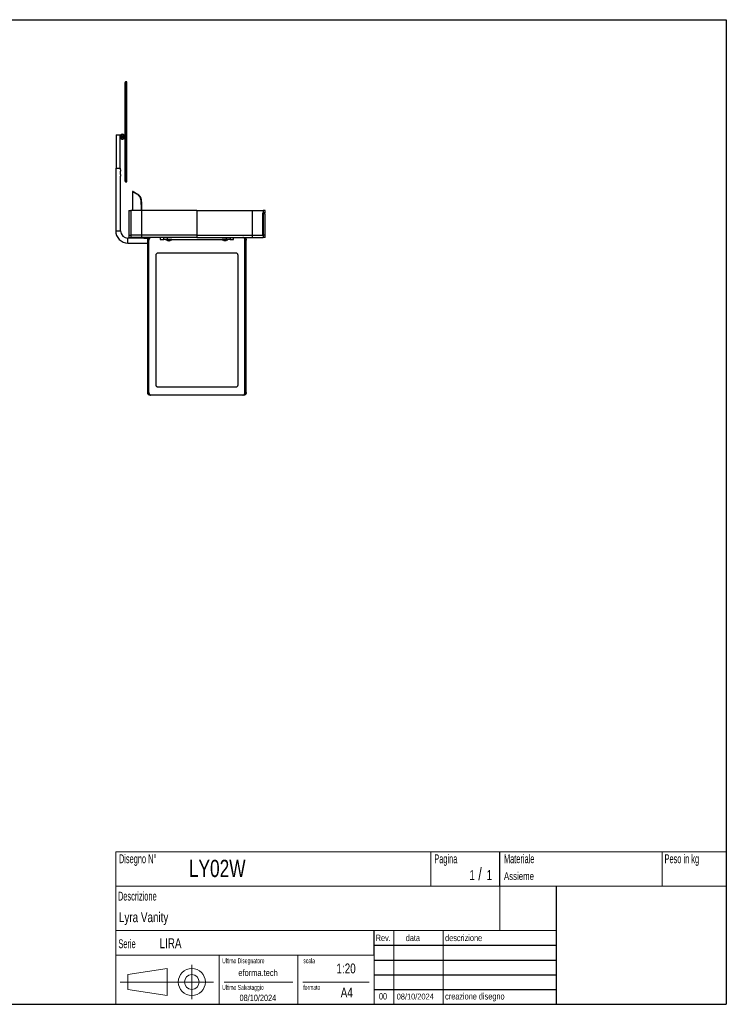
# Model space of a CAD drawing. Header units: millimetres. Extents: x 5 to 292, y 5 to 205.
# Tile 3 of 3: x 148 to 292, y 5 to 205. Entities that reach past the tile are written whole.
import ezdxf

# ---------------------------------------------------------------- set-up
doc = ezdxf.new("R2010")
doc.units = ezdxf.units.MM
doc.layers.add('FORMAT', color=7, linetype='Continuous')
doc.styles.add('SLDTEXTSTYLE0', font='TXT', dxfattribs={"width": 0.605})
doc.styles.add('SLDTEXTSTYLE1', font='TXT', dxfattribs={"width": 0.75})

msp = doc.modelspace()

# ---------------------------------------------------------------- linework, layer by layer
at = {"color": 7, "linetype": 'Continuous', "lineweight": 25}
for p, q in [((169.89086, 182.22199), (169.89086, 192.27199)), ((170.24086, 192.37199), (169.99086, 192.37199)), ((169.99086, 182.22199), (169.99086, 192.37199)), ((170.24086, 182.22199), (170.24086, 192.37199)), ((169.89086, 172.17199), (169.89086, 182.22199)), ((169.99086, 172.07199), (169.99086, 182.22199)), ((170.24086, 172.07199), (170.24086, 182.22199)), ((168.09086, 181.62199), (168.09086, 174.87199)), ((168.09086, 181.62199), (168.89086, 181.62199)), ((168.89086, 180.32576), (168.89086, 181.62199)), ((168.89086, 179.32576), (168.89086, 180.11763)), ((168.89086, 176.97576), (168.89086, 179.11763)), ((168.89086, 175.97576), (168.89086, 176.76763)), ((167.99086, 174.87199), (167.99086, 162.12199)), ((167.99086, 174.87199), (168.99086, 174.87199)), ((168.89086, 174.87199), (168.89086, 175.76763)), ((168.99086, 174.53269), (168.99086, 174.87199)), ((168.99086, 173.53269), (168.99086, 174.21096)), ((168.99086, 162.12199), (168.99086, 173.21096)), ((169.99086, 172.07199), (170.24086, 172.07199)), ((171.54165, 170.09781), (171.43989, 170.09781)), ((171.44077, 170.09759), (171.44077, 166.24781)), ((171.87016, 169.85775), (171.96997, 169.8577)), ((172.39907, 169.55671), (172.49864, 169.55678)), ((172.82787, 169.09042), (172.92726, 169.0906)), ((172.82878, 169.09055), (172.93219, 168.91021)), ((172.92817, 169.09051), (173.03153, 168.91025)), ((172.9307, 168.91021), (173.03004, 168.91025)), ((173.01246, 168.68161), (173.11177, 168.68167)), ((170.64086, 166.24781), (170.64086, 161.24781)), ((170.64086, 166.24781), (171.04812, 166.24781)), ((171.04812, 166.24781), (171.04812, 161.24781)), ((173.12632, 167.71132), (173.2256, 167.7114)), ((173.1654, 166.24781), (173.15332, 166.24781)), ((173.25248, 166.24781), (173.15332, 166.24781)), ((173.1651, 166.42315), (173.1654, 166.37377)), ((173.16523, 166.42314), (173.26449, 166.42316)), ((173.1654, 166.37377), (173.1654, 166.24781)), ((173.16554, 166.37378), (173.26478, 166.37378)), ((173.26464, 166.24781), (173.16554, 166.24781)), ((173.24901, 166.24781), (173.24901, 161.24781)), ((173.26464, 166.24781), (173.25256, 166.24781)), ((173.26434, 166.42315), (173.26464, 166.37377)), ((173.26464, 166.37377), (173.26464, 166.24781)), ((184.49086, 166.24781), (184.49086, 161.24781)), ((195.73271, 166.24781), (195.73271, 161.24781)), ((197.93359, 166.24781), (197.93359, 165.74781)), ((198.34086, 166.24781), (197.93359, 166.24781)), ((198.34086, 165.74781), (198.34086, 166.24781)), ((197.87158, 161.24781), (197.87158, 165.74781)), ((197.88008, 165.59781), (197.87158, 165.59781)), ((197.88008, 161.24781), (197.88008, 165.59781)), ((198.34086, 165.74781), (197.93359, 165.74781)), ((197.93359, 165.59781), (197.93359, 161.24781)), ((198.34086, 165.59781), (197.93359, 165.59781)), ((198.34086, 161.24781), (198.34086, 165.59781)), ((167.99086, 162.12199), (168.99086, 162.12199)), ((173.49086, 160.62199), (170.49086, 160.62199)), ((170.49086, 159.62199), (170.49086, 160.62199)), ((170.64086, 161.24781), (170.64086, 160.74781)), ((170.64086, 161.24781), (171.04812, 161.24781)), ((170.64086, 160.74781), (171.04812, 160.74781)), ((171.04812, 161.24781), (171.04812, 160.74781)), ((173.24901, 161.24781), (173.24901, 160.74781)), ((173.49086, 160.62199), (173.49086, 160.72199)), ((173.49086, 160.72199), (173.69086, 160.72199)), ((173.69086, 160.62199), (173.49086, 160.62199)), ((173.69086, 160.72199), (173.69086, 160.62199)), ((173.69086, 160.72199), (174.76899, 160.72199)), ((173.69086, 160.62199), (174.6297, 160.62199)), ((174.74534, 160.24781), (174.49086, 160.24781)), ((174.49086, 129.24781), (174.49086, 160.24781)), ((174.74534, 129.24781), (174.74534, 160.24781)), ((177.03905, 160.74781), (177.03905, 160.34781)), ((177.05181, 160.34781), (177.03905, 160.34781)), ((177.05181, 160.74781), (177.05181, 160.34781)), ((177.05181, 160.34781), (177.75336, 160.34781)), ((177.75336, 160.34781), (177.75336, 160.74781)), ((178.47687, 160.34781), (177.75336, 160.34781)), ((178.19086, 160.34281), (178.19086, 160.27781)), ((179.39086, 160.34281), (178.19086, 160.34281)), ((178.19086, 160.27781), (179.39086, 160.27781)), ((179.38586, 160.27281), (178.19586, 160.27281)), ((178.44086, 160.27281), (178.44086, 160.26281)), ((178.9524, 160.26281), (178.44086, 160.26281)), ((178.47687, 160.74781), (178.47687, 160.34781)), ((178.47687, 160.34781), (190.50484, 160.34781)), ((178.66293, 160.05281), (178.64786, 160.05281)), ((178.66281, 160.0534), (178.6651, 160.05281)), ((178.66293, 160.05281), (178.66281, 160.0534)), ((178.78224, 160.05281), (178.6651, 160.05281)), ((178.78219, 160.05281), (178.7869, 160.05281)), ((178.78224, 160.05281), (178.78453, 160.0534)), ((178.78453, 160.0534), (178.78694, 160.05281)), ((178.91017, 160.05281), (178.78694, 160.05281)), ((178.91017, 160.05281), (178.91257, 160.0534)), ((178.91079, 160.05281), (178.91317, 160.05281)), ((178.91257, 160.0534), (178.91269, 160.05281)), ((178.93386, 160.05281), (178.91269, 160.05281)), ((179.14086, 160.26281), (178.9524, 160.26281)), ((179.14086, 160.26281), (179.14086, 160.27281)), ((179.39086, 160.27781), (179.39086, 160.34281)), ((184.49086, 161.24781), (184.49086, 160.74781)), ((189.59086, 160.34281), (189.59086, 160.27781)), ((190.79086, 160.34281), (189.59086, 160.34281)), ((189.59086, 160.27781), (190.79086, 160.27781)), ((190.78586, 160.27281), (189.59586, 160.27281)), ((189.84086, 160.27281), (189.84086, 160.26281)), ((190.35393, 160.26281), (189.84086, 160.26281)), ((190.06325, 160.05281), (190.04786, 160.05281)), ((190.06314, 160.0534), (190.06544, 160.05281)), ((190.06325, 160.05281), (190.06314, 160.0534)), ((190.18294, 160.05281), (190.06544, 160.05281)), ((190.18289, 160.05281), (190.18761, 160.05281)), ((190.18294, 160.05281), (190.18524, 160.0534)), ((190.18524, 160.0534), (190.18764, 160.05281)), ((190.31055, 160.05281), (190.18764, 160.05281)), ((190.31055, 160.05281), (190.31295, 160.0534)), ((190.31115, 160.05281), (190.31306, 160.05281)), ((190.31295, 160.0534), (190.31306, 160.05281)), ((190.33386, 160.05281), (190.31306, 160.05281)), ((190.54086, 160.26281), (190.35393, 160.26281)), ((190.50484, 160.34781), (190.50484, 160.74781)), ((191.22835, 160.34781), (190.50484, 160.34781)), ((190.54086, 160.26281), (190.54086, 160.27281)), ((190.79086, 160.27781), (190.79086, 160.34281)), ((191.22835, 160.74781), (191.22835, 160.34781)), ((191.22835, 160.34781), (191.9299, 160.34781)), ((191.9299, 160.34781), (191.9299, 160.74781)), ((191.94267, 160.34781), (191.9299, 160.34781)), ((191.94267, 160.34781), (191.94267, 160.74781)), ((194.23637, 129.24781), (194.23637, 160.24781)), ((194.49086, 160.24781), (194.23637, 160.24781)), ((194.49086, 129.24781), (194.49086, 160.24781)), ((195.73271, 161.24781), (195.73271, 160.74781)), ((198.34086, 161.24781), (197.93359, 161.24781)), ((197.93359, 161.24781), (197.93359, 160.74781)), ((198.34086, 160.74781), (197.93359, 160.74781)), ((198.34086, 160.74781), (198.34086, 161.24781)), ((170.49086, 159.62199), (174.49086, 159.62199)), ((176.19086, 130.84781), (176.19086, 157.14781)), ((176.61552, 157.64781), (192.3662, 157.64781)), ((192.79086, 157.14781), (192.79086, 130.84781)), ((192.3662, 130.34781), (176.61552, 130.34781)), ((174.49086, 129.24781), (174.74534, 129.24781)), ((175.13629, 128.74781), (174.88167, 128.74781)), ((193.84542, 128.74781), (175.13629, 128.74781)), ((194.10004, 128.74781), (193.84542, 128.74781)), ((194.23637, 129.24781), (194.49086, 129.24781))]:
    msp.add_line(p, q, dxfattribs=at)
for radius in [0.475, 0.275, 0.1625]:
    msp.add_circle((169.36586, 181.22199), radius, dxfattribs=at)
for centre, radius, start, end in [((169.99086, 192.27199), 0.1, 90, 180), ((169.36586, 181.22199), 0.5, 0, 161.8051277), ((169.36586, 181.22199), 0.5, 198.1948723, 0), ((169.99086, 172.17199), 0.1, 180, 270), ((170.49086, 162.12199), 2.5, 180, 270), ((170.49086, 162.12199), 1.5, 180, 270), ((178.19586, 160.34281), 0.005, 90, 180), ((178.19586, 160.27781), 0.005, 180, 270), ((178.80725, 160.41696), 0.3975, 202.8162348, 246.3593797), ((178.77446, 160.41696), 0.3975, 293.6406203, 337.1837652), ((179.38586, 160.34281), 0.005, 0, 90), ((179.38586, 160.27781), 0.005, 270, 0), ((189.59586, 160.34281), 0.005, 90, 180), ((189.59586, 160.27781), 0.005, 180, 270), ((190.20725, 160.41696), 0.3975, 202.8162348, 246.3593797), ((190.17446, 160.41696), 0.3975, 293.6406203, 337.1837652), ((190.78586, 160.34281), 0.005, 0, 90), ((190.78586, 160.27781), 0.005, 270, 0)]:
    msp.add_arc(centre, radius, start, end, dxfattribs=at)
for points, knots in [([(168.87683, 180.22199), (168.87714, 180.23356), (168.87777, 180.2567), (168.88212, 180.28774), (168.8869, 180.31148), (168.89046, 180.32548), (168.89051, 180.32568), (168.89054, 180.32576)], [0, 0, 0, 0, 0.209760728, 0.419343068, 0.633520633, 0.85094729, 1, 1, 1, 1]), ([(168.89069, 180.11763), (168.89053, 180.11821), (168.8902, 180.11945), (168.88636, 180.13487), (168.88155, 180.15946), (168.87757, 180.1901), (168.87706, 180.21204), (168.87683, 180.22199)], [0, 0, 0, 0, 0.1814284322, 0.3890217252, 0.6020433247, 0.8194583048, 1, 1, 1, 1]), ([(168.87683, 179.22199), (168.87714, 179.23356), (168.87777, 179.2567), (168.88212, 179.28774), (168.8869, 179.31148), (168.89046, 179.32548), (168.89051, 179.32568), (168.89054, 179.32576)], [0, 0, 0, 0, 0.209760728, 0.419343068, 0.633520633, 0.85094729, 1, 1, 1, 1]), ([(168.89069, 179.11763), (168.89053, 179.11821), (168.8902, 179.11945), (168.88636, 179.13487), (168.88155, 179.15946), (168.87757, 179.1901), (168.87706, 179.21204), (168.87683, 179.22199)], [0, 0, 0, 0, 0.181428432, 0.389021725, 0.602043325, 0.819458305, 1, 1, 1, 1]), ([(168.87683, 176.87199), (168.87714, 176.88356), (168.87777, 176.9067), (168.88212, 176.93774), (168.8869, 176.96148), (168.89046, 176.97548), (168.89051, 176.97568), (168.89054, 176.97576)], [0, 0, 0, 0, 0.2097607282, 0.4193430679, 0.6335206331, 0.8509472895, 1, 1, 1, 1]), ([(168.89069, 176.76763), (168.89053, 176.76821), (168.8902, 176.76945), (168.88636, 176.78487), (168.88155, 176.80946), (168.87757, 176.8401), (168.87706, 176.86204), (168.87683, 176.87199)], [0, 0, 0, 0, 0.181428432, 0.389021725, 0.602043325, 0.819458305, 1, 1, 1, 1]), ([(168.87683, 175.87199), (168.87714, 175.88356), (168.87777, 175.9067), (168.88212, 175.93774), (168.8869, 175.96148), (168.89046, 175.97548), (168.89051, 175.97568), (168.89054, 175.97576)], [0, 0, 0, 0, 0.209760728, 0.419343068, 0.633520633, 0.85094729, 1, 1, 1, 1]), ([(168.89069, 175.76763), (168.89053, 175.76821), (168.8902, 175.76945), (168.88636, 175.78487), (168.88155, 175.80946), (168.87757, 175.8401), (168.87706, 175.86204), (168.87683, 175.87199)], [0, 0, 0, 0, 0.181428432, 0.389021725, 0.602043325, 0.819458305, 1, 1, 1, 1]), ([(168.99028, 174.53269), (168.99045, 174.53322), (168.99123, 174.53564), (168.98695, 174.5225), (168.97892, 174.49443), (168.96946, 174.45112), (168.96339, 174.39856), (168.96358, 174.34373), (168.96946, 174.29335), (168.97866, 174.25044), (168.98701, 174.22124), (168.99137, 174.20788), (168.99053, 174.21051), (168.99038, 174.21096)], [0, 0, 0, 0, 0.028968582, 0.130768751, 0.233910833, 0.34168096, 0.450786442, 0.555167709, 0.656246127, 0.760441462, 0.8693368, 0.977416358, 1, 1, 1, 1]), ([(168.99028, 173.53269), (168.99045, 173.53322), (168.99123, 173.53564), (168.98695, 173.5225), (168.97892, 173.49443), (168.96946, 173.45112), (168.96339, 173.39856), (168.96358, 173.34373), (168.96946, 173.29335), (168.97866, 173.25044), (168.98701, 173.22124), (168.99137, 173.20788), (168.99053, 173.21051), (168.99038, 173.21096)], [0, 0, 0, 0, 0.0289685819, 0.1307687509, 0.2339108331, 0.34168096, 0.4507864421, 0.5551677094, 0.6562461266, 0.760441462, 0.8693368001, 0.9774163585, 1, 1, 1, 1]), ([(171.44117, 170.09759), (171.4412, 170.09757), (171.44125, 170.09754), (171.44445, 170.09577), (171.44912, 170.09318), (171.45763, 170.08845), (171.46868, 170.08231), (171.48312, 170.07427), (171.50009, 170.06481), (171.51958, 170.05392), (171.54241, 170.04113), (171.56775, 170.02692), (171.59005, 170.01442), (171.62046, 169.99736), (171.65343, 169.97887), (171.68983, 169.95849), (171.72881, 169.93669), (171.76211, 169.91808), (171.81113, 169.89071), (171.84551, 169.87151), (171.87025, 169.8577)], [0, 0, 0, 0, 0.050412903, 0.084859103, 0.153751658, 0.188197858, 0.25709041, 0.32598296, 0.360429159, 0.429321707, 0.498214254, 0.532660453, 0.601553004, 0.635999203, 0.704891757, 0.773784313, 0.808230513, 0.87712307, 0.91156927, 1, 1, 1, 1]), ([(171.54116, 170.09759), (171.5412, 170.09757), (171.54126, 170.09754), (171.54448, 170.09575), (171.54918, 170.09314), (171.55772, 170.0884), (171.56879, 170.08225), (171.58326, 170.07419), (171.60026, 170.0647), (171.61977, 170.05379), (171.64264, 170.04098), (171.66801, 170.02674), (171.69034, 170.01422), (171.72079, 169.99713), (171.75379, 169.97862), (171.79023, 169.95821), (171.82925, 169.93637), (171.86258, 169.91774), (171.91143, 169.89045), (171.94556, 169.87138), (171.97006, 169.8577)], [0, 0, 0, 0, 0.050879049, 0.085340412, 0.154263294, 0.188724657, 0.257647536, 0.326570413, 0.361031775, 0.42995465, 0.498877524, 0.533338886, 0.602261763, 0.636723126, 0.705646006, 0.774568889, 0.809030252, 0.877953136, 0.912414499, 1, 1, 1, 1]), ([(171.87025, 169.85775), (171.94553, 169.81551), (172.09612, 169.73101), (172.29769, 169.61481), (172.39849, 169.55671)], [0, 0, 0, 0, 0.499923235, 1, 1, 1, 1]), ([(171.97006, 169.8577), (172.04531, 169.81547), (172.19583, 169.731), (172.39731, 169.61486), (172.49807, 169.55678)], [0, 0, 0, 0, 0.499923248, 1, 1, 1, 1]), ([(172.39849, 169.55681), (172.43142, 169.53521), (172.49729, 169.492), (172.60263, 169.38838), (172.71267, 169.2588), (172.79008, 169.14655), (172.82878, 169.09042)], [0, 0, 0, 0, 0.249583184, 0.499166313, 0.749583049, 1, 1, 1, 1]), ([(172.49807, 169.55677), (172.53099, 169.53517), (172.59683, 169.49197), (172.70212, 169.3884), (172.81211, 169.25888), (172.88948, 169.1467), (172.92817, 169.0906)], [0, 0, 0, 0, 0.249583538, 0.49916702, 0.749583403, 1, 1, 1, 1]), ([(172.93219, 168.91024), (172.94596, 168.88026), (172.97361, 168.82005), (173.00047, 168.72788), (173.01396, 168.68161)], [0, 0, 0, 0, 0.497940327, 1, 1, 1, 1]), ([(173.01396, 168.68167), (173.02441, 168.63839), (173.04563, 168.55059), (173.07373, 168.36466), (173.0982, 168.14245), (173.11573, 167.92072), (173.12375, 167.76955), (173.12684, 167.71132)], [0, 0, 0, 0, 0.212644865, 0.431456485, 0.644101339, 0.862912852, 1, 1, 1, 1]), ([(173.03153, 168.91021), (173.0453, 168.88024), (173.07293, 168.82004), (173.09978, 168.72792), (173.11326, 168.68167)], [0, 0, 0, 0, 0.4979419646, 1, 1, 1, 1]), ([(173.11326, 168.68161), (173.12371, 168.63832), (173.14493, 168.5505), (173.17303, 168.36456), (173.1975, 168.14233), (173.21502, 167.92066), (173.22303, 167.76956), (173.22612, 167.71141)], [0, 0, 0, 0, 0.212682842, 0.43153354, 0.644216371, 0.863066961, 1, 1, 1, 1]), ([(173.24901, 166.24781), (173.17035, 166.24781), (173.01427, 166.24781), (172.82839, 166.24781), (172.67577, 166.24781), (172.55281, 166.24781), (172.45199, 166.24781), (172.36706, 166.24781), (172.29139, 166.24781), (172.17613, 166.24781), (172.04873, 166.24781), (171.8759, 166.24781), (171.68969, 166.24781), (171.49607, 166.24781), (171.32569, 166.24781), (171.17513, 166.24781), (171.09073, 166.24781), (171.04812, 166.24781)], [0, 0, 0, 0, 0.022163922, 0.043976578, 0.065779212, 0.087732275, 0.109847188, 0.132026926, 0.154140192, 0.176174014, 0.245065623, 0.313595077, 0.435403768, 0.55705702, 0.70258263, 0.849882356, 1, 1, 1, 1]), ([(171.80298, 166.24781), (171.75836, 166.24781), (171.66911, 166.24781), (171.57073, 166.24781), (171.49838, 166.24781), (171.45514, 166.24781), (171.44607, 166.24781), (171.44201, 166.24781)], [0, 0, 0, 0, 0.207893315, 0.41578671, 0.623782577, 0.831778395, 1, 1, 1, 1]), ([(171.67495, 166.24781), (171.649, 166.24781), (171.5971, 166.24781), (171.55533, 166.24781), (171.54612, 166.24781), (171.54201, 166.24781)], [0, 0, 0, 0, 0.35629704, 0.712593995, 1, 1, 1, 1]), ([(172.97471, 166.24781), (172.91427, 166.24781), (172.75943, 166.24781), (172.54102, 166.24781), (172.31963, 166.24781), (172.13684, 166.24781), (172.03727, 166.24781), (171.99281, 166.24781)], [0, 0, 0, 0, 0.143944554, 0.368744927, 0.59365885, 0.818573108, 1, 1, 1, 1]), ([(173.12685, 167.71136), (173.13155, 167.60872), (173.14095, 167.40346), (173.15176, 167.08383), (173.16024, 166.75705), (173.16348, 166.53444), (173.16509, 166.42314)], [0, 0, 0, 0, 0.247442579, 0.49488516, 0.74744258, 1, 1, 1, 1]), ([(173.22611, 167.71137), (173.23081, 167.60873), (173.24021, 167.40347), (173.25101, 167.08384), (173.2595, 166.75707), (173.26274, 166.53446), (173.26435, 166.42316)], [0, 0, 0, 0, 0.247442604, 0.494885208, 0.747442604, 1, 1, 1, 1]), ([(184.49086, 166.24781), (184.15119, 166.24781), (183.4569, 166.24781), (182.39746, 166.24781), (181.30608, 166.24781), (180.19531, 166.24781), (179.07775, 166.24781), (178.08995, 166.24781), (177.23793, 166.24781), (176.52442, 166.24781), (175.82771, 166.24781), (175.23513, 166.24781), (174.7434, 166.24781), (174.34449, 166.24781), (173.95905, 166.24781), (173.58769, 166.24781), (173.36247, 166.24781), (173.24901, 166.24781)], [0, 0, 0, 0, 0.087083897, 0.177999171, 0.271717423, 0.367227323, 0.463539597, 0.559693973, 0.622636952, 0.684948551, 0.746565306, 0.807577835, 0.845747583, 0.883908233, 0.92220778, 0.960811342, 1, 1, 1, 1]), ([(184.49086, 166.24781), (184.83053, 166.24781), (185.52481, 166.24781), (186.58426, 166.24781), (187.67563, 166.24781), (188.7864, 166.24781), (189.90396, 166.24781), (190.89177, 166.24781), (191.74378, 166.24781), (192.4573, 166.24781), (193.154, 166.24781), (193.74658, 166.24781), (194.23831, 166.24781), (194.63722, 166.24781), (195.02266, 166.24781), (195.39402, 166.24781), (195.61925, 166.24781), (195.73271, 166.24781)], [0, 0, 0, 0, 0.087083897, 0.177999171, 0.271717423, 0.367227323, 0.463539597, 0.559693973, 0.622636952, 0.684948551, 0.746565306, 0.807577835, 0.845747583, 0.883908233, 0.92220778, 0.960811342, 1, 1, 1, 1]), ([(195.73271, 166.24781), (195.81137, 166.24781), (195.96744, 166.24781), (196.15333, 166.24781), (196.30594, 166.24781), (196.4289, 166.24781), (196.52972, 166.24781), (196.61465, 166.24781), (196.69032, 166.24781), (196.80558, 166.24781), (196.93298, 166.24781), (197.10581, 166.24781), (197.29202, 166.24781), (197.48565, 166.24781), (197.65602, 166.24781), (197.80658, 166.24781), (197.89099, 166.24781), (197.93359, 166.24781)], [0, 0, 0, 0, 0.022163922, 0.043976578, 0.065779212, 0.087732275, 0.109847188, 0.132026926, 0.154140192, 0.176174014, 0.245065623, 0.313595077, 0.435403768, 0.55705702, 0.70258263, 0.849882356, 1, 1, 1, 1]), ([(197.87158, 165.74781), (197.88335, 165.74781), (197.90442, 165.74781), (197.92466, 165.74781), (197.93359, 165.74781)], [0, 0, 0, 0, 0.558578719, 1, 1, 1, 1]), ([(197.88008, 165.59781), (197.89021, 165.59781), (197.90834, 165.59781), (197.92586, 165.59781), (197.93359, 165.59781)], [0, 0, 0, 0, 0.558759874, 1, 1, 1, 1]), ([(173.24901, 161.24781), (173.17035, 161.24781), (173.01427, 161.24781), (172.82839, 161.24781), (172.67577, 161.24781), (172.55281, 161.24781), (172.45199, 161.24781), (172.36706, 161.24781), (172.29139, 161.24781), (172.17613, 161.24781), (172.04873, 161.24781), (171.8759, 161.24781), (171.68969, 161.24781), (171.49607, 161.24781), (171.32569, 161.24781), (171.17513, 161.24781), (171.09073, 161.24781), (171.04812, 161.24781)], [0, 0, 0, 0, 0.022163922, 0.043976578, 0.065779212, 0.087732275, 0.109847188, 0.132026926, 0.154140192, 0.176174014, 0.245065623, 0.313595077, 0.435403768, 0.55705702, 0.70258263, 0.849882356, 1, 1, 1, 1]), ([(173.24901, 161.24781), (173.17035, 161.24781), (173.01427, 161.24781), (172.82839, 161.24781), (172.67577, 161.24781), (172.55281, 161.24781), (172.45199, 161.24781), (172.36706, 161.24781), (172.29139, 161.24781), (172.17613, 161.24781), (172.04873, 161.24781), (171.8759, 161.24781), (171.68969, 161.24781), (171.49607, 161.24781), (171.32569, 161.24781), (171.17513, 161.24781), (171.09073, 161.24781), (171.04812, 161.24781)], [0, 0, 0, 0, 0.0221639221, 0.0439765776, 0.0657792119, 0.087732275, 0.1098471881, 0.1320269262, 0.1541401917, 0.1761740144, 0.2450656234, 0.3135950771, 0.4354037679, 0.5570570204, 0.7025826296, 0.8498823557, 1, 1, 1, 1]), ([(173.24901, 160.74781), (173.17035, 160.74781), (173.01427, 160.74781), (172.82839, 160.74781), (172.67577, 160.74781), (172.55281, 160.74781), (172.45199, 160.74781), (172.36706, 160.74781), (172.29139, 160.74781), (172.17613, 160.74781), (172.04873, 160.74781), (171.8759, 160.74781), (171.68969, 160.74781), (171.49607, 160.74781), (171.32569, 160.74781), (171.17513, 160.74781), (171.09073, 160.74781), (171.04812, 160.74781)], [0, 0, 0, 0, 0.0221639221, 0.0439765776, 0.0657792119, 0.087732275, 0.1098471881, 0.1320269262, 0.1541401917, 0.1761740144, 0.2450656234, 0.3135950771, 0.4354037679, 0.5570570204, 0.7025826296, 0.8498823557, 1, 1, 1, 1]), ([(184.49086, 161.24781), (184.15119, 161.24781), (183.4569, 161.24781), (182.39746, 161.24781), (181.30608, 161.24781), (180.19531, 161.24781), (179.07775, 161.24781), (178.08995, 161.24781), (177.23793, 161.24781), (176.52442, 161.24781), (175.82771, 161.24781), (175.23513, 161.24781), (174.7434, 161.24781), (174.34449, 161.24781), (173.95905, 161.24781), (173.58769, 161.24781), (173.36247, 161.24781), (173.24901, 161.24781)], [0, 0, 0, 0, 0.087083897, 0.177999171, 0.271717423, 0.367227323, 0.463539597, 0.559693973, 0.622636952, 0.684948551, 0.746565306, 0.807577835, 0.845747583, 0.883908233, 0.92220778, 0.960811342, 1, 1, 1, 1]), ([(184.49086, 161.24781), (184.15119, 161.24781), (183.4569, 161.24781), (182.39746, 161.24781), (181.30608, 161.24781), (180.19531, 161.24781), (179.07775, 161.24781), (178.08995, 161.24781), (177.23793, 161.24781), (176.52442, 161.24781), (175.82771, 161.24781), (175.23513, 161.24781), (174.7434, 161.24781), (174.34449, 161.24781), (173.95905, 161.24781), (173.58769, 161.24781), (173.36247, 161.24781), (173.24901, 161.24781)], [0, 0, 0, 0, 0.087083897, 0.177999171, 0.271717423, 0.367227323, 0.463539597, 0.559693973, 0.622636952, 0.684948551, 0.746565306, 0.807577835, 0.845747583, 0.883908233, 0.92220778, 0.960811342, 1, 1, 1, 1]), ([(184.49086, 160.74781), (184.15119, 160.74781), (183.4569, 160.74781), (182.39746, 160.74781), (181.30608, 160.74781), (180.19531, 160.74781), (179.07775, 160.74781), (178.08995, 160.74781), (177.23793, 160.74781), (176.52442, 160.74781), (175.82771, 160.74781), (175.23513, 160.74781), (174.7434, 160.74781), (174.34449, 160.74781), (173.95905, 160.74781), (173.58769, 160.74781), (173.36247, 160.74781), (173.24901, 160.74781)], [0, 0, 0, 0, 0.087083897, 0.177999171, 0.271717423, 0.367227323, 0.463539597, 0.559693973, 0.622636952, 0.684948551, 0.746565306, 0.807577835, 0.845747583, 0.883908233, 0.92220778, 0.960811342, 1, 1, 1, 1]), ([(174.49086, 160.24781), (174.49512, 160.30403), (174.50364, 160.41645), (174.57029, 160.56628), (174.66896, 160.67935), (174.7791, 160.73927), (174.85252, 160.74539), (174.88167, 160.74781)], [0, 0, 0, 0, 0.214670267, 0.429340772, 0.644001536, 0.858624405, 1, 1, 1, 1]), ([(175.13629, 160.74781), (175.09189, 160.74229), (175.0031, 160.73125), (174.88604, 160.6451), (174.79825, 160.51827), (174.75194, 160.37768), (174.74722, 160.28473), (174.74534, 160.24781)], [0, 0, 0, 0, 0.214661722, 0.429326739, 0.643932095, 0.85856411, 1, 1, 1, 1]), ([(184.49086, 161.24781), (184.83053, 161.24781), (185.52481, 161.24781), (186.58426, 161.24781), (187.67563, 161.24781), (188.7864, 161.24781), (189.90396, 161.24781), (190.89177, 161.24781), (191.74378, 161.24781), (192.4573, 161.24781), (193.154, 161.24781), (193.74658, 161.24781), (194.23831, 161.24781), (194.63722, 161.24781), (195.02266, 161.24781), (195.39402, 161.24781), (195.61925, 161.24781), (195.73271, 161.24781)], [0, 0, 0, 0, 0.087083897, 0.177999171, 0.271717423, 0.367227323, 0.463539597, 0.559693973, 0.622636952, 0.684948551, 0.746565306, 0.807577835, 0.845747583, 0.883908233, 0.92220778, 0.960811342, 1, 1, 1, 1]), ([(184.49086, 161.24781), (184.83053, 161.24781), (185.52481, 161.24781), (186.58426, 161.24781), (187.67563, 161.24781), (188.7864, 161.24781), (189.90396, 161.24781), (190.89177, 161.24781), (191.74378, 161.24781), (192.4573, 161.24781), (193.154, 161.24781), (193.74658, 161.24781), (194.23831, 161.24781), (194.63722, 161.24781), (195.02266, 161.24781), (195.39402, 161.24781), (195.61925, 161.24781), (195.73271, 161.24781)], [0, 0, 0, 0, 0.087083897, 0.177999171, 0.271717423, 0.367227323, 0.463539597, 0.559693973, 0.622636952, 0.684948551, 0.746565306, 0.807577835, 0.845747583, 0.883908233, 0.92220778, 0.960811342, 1, 1, 1, 1]), ([(184.49086, 160.74781), (184.83053, 160.74781), (185.52481, 160.74781), (186.58426, 160.74781), (187.67563, 160.74781), (188.7864, 160.74781), (189.90396, 160.74781), (190.89177, 160.74781), (191.74378, 160.74781), (192.4573, 160.74781), (193.154, 160.74781), (193.74658, 160.74781), (194.23831, 160.74781), (194.63722, 160.74781), (195.02266, 160.74781), (195.39402, 160.74781), (195.61925, 160.74781), (195.73271, 160.74781)], [0, 0, 0, 0, 0.087083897, 0.177999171, 0.271717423, 0.367227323, 0.463539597, 0.559693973, 0.622636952, 0.684948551, 0.746565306, 0.807577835, 0.845747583, 0.883908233, 0.92220778, 0.960811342, 1, 1, 1, 1]), ([(194.23637, 160.24781), (194.23211, 160.30403), (194.22359, 160.41645), (194.15693, 160.56628), (194.05824, 160.67935), (193.94806, 160.73927), (193.8746, 160.74539), (193.84542, 160.74781)], [0, 0, 0, 0, 0.214669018, 0.429338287, 0.6439973, 0.858616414, 1, 1, 1, 1]), ([(194.10004, 160.74781), (194.14441, 160.74229), (194.23316, 160.73125), (194.35018, 160.64509), (194.43795, 160.51827), (194.48426, 160.37767), (194.48898, 160.28473), (194.49086, 160.24781)], [0, 0, 0, 0, 0.214663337, 0.429329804, 0.643939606, 0.85857473, 1, 1, 1, 1]), ([(195.73271, 161.24781), (195.81595, 161.24781), (195.98114, 161.24781), (196.17466, 161.24781), (196.33146, 161.24781), (196.45619, 161.24781), (196.55764, 161.24781), (196.64388, 161.24781), (196.76514, 161.24781), (196.89522, 161.24781), (197.06075, 161.24781), (197.24016, 161.24781), (197.42938, 161.24781), (197.59761, 161.24781), (197.74716, 161.24781), (197.8299, 161.24781), (197.87158, 161.24781)], [0, 0, 0, 0, 0.02536717, 0.050337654, 0.075330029, 0.100518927, 0.125885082, 0.151275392, 0.176565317, 0.245713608, 0.314489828, 0.436690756, 0.558591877, 0.704108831, 0.850941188, 1, 1, 1, 1]), ([(195.73271, 161.24781), (195.81137, 161.24781), (195.96744, 161.24781), (196.15333, 161.24781), (196.30594, 161.24781), (196.4289, 161.24781), (196.52972, 161.24781), (196.61465, 161.24781), (196.69032, 161.24781), (196.80558, 161.24781), (196.93298, 161.24781), (197.10581, 161.24781), (197.29202, 161.24781), (197.48565, 161.24781), (197.65602, 161.24781), (197.80658, 161.24781), (197.89099, 161.24781), (197.93359, 161.24781)], [0, 0, 0, 0, 0.0221639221, 0.0439765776, 0.0657792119, 0.087732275, 0.1098471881, 0.1320269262, 0.1541401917, 0.1761740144, 0.2450656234, 0.3135950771, 0.4354037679, 0.5570570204, 0.7025826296, 0.8498823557, 1, 1, 1, 1]), ([(195.73271, 160.74781), (195.81137, 160.74781), (195.96744, 160.74781), (196.15333, 160.74781), (196.30594, 160.74781), (196.4289, 160.74781), (196.52972, 160.74781), (196.61465, 160.74781), (196.69032, 160.74781), (196.80558, 160.74781), (196.93298, 160.74781), (197.10581, 160.74781), (197.29202, 160.74781), (197.48565, 160.74781), (197.65602, 160.74781), (197.80658, 160.74781), (197.89099, 160.74781), (197.93359, 160.74781)], [0, 0, 0, 0, 0.0221639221, 0.0439765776, 0.0657792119, 0.087732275, 0.1098471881, 0.1320269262, 0.1541401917, 0.1761740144, 0.2450656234, 0.3135950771, 0.4354037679, 0.5570570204, 0.7025826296, 0.8498823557, 1, 1, 1, 1]), ([(197.88008, 161.24781), (197.89021, 161.24781), (197.90834, 161.24781), (197.92586, 161.24781), (197.93359, 161.24781)], [0, 0, 0, 0, 0.558759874, 1, 1, 1, 1]), ([(176.19086, 157.14781), (176.1955, 157.20403), (176.20478, 157.31645), (176.27736, 157.46628), (176.38468, 157.57935), (176.5043, 157.63927), (176.5839, 157.64539), (176.61552, 157.64781)], [0, 0, 0, 0, 0.214669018, 0.429338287, 0.6439973, 0.858616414, 1, 1, 1, 1]), ([(192.3662, 157.64781), (192.41431, 157.64229), (192.51055, 157.63125), (192.63772, 157.5451), (192.73323, 157.41827), (192.78367, 157.27768), (192.78881, 157.18473), (192.79086, 157.14781)], [0, 0, 0, 0, 0.214661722, 0.429326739, 0.643932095, 0.85856411, 1, 1, 1, 1]), ([(176.61552, 130.34781), (176.5674, 130.35334), (176.47117, 130.36438), (176.34399, 130.45053), (176.24849, 130.57736), (176.19805, 130.71795), (176.1929, 130.8109), (176.19086, 130.84781)], [0, 0, 0, 0, 0.214661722, 0.429326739, 0.643932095, 0.85856411, 1, 1, 1, 1]), ([(192.79086, 130.84781), (192.78621, 130.7916), (192.77693, 130.67918), (192.70435, 130.52935), (192.59703, 130.41628), (192.47741, 130.35636), (192.39781, 130.35024), (192.3662, 130.34781)], [0, 0, 0, 0, 0.214669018, 0.429338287, 0.6439973, 0.858616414, 1, 1, 1, 1]), ([(174.88167, 128.74781), (174.8373, 128.75334), (174.74856, 128.76438), (174.63153, 128.85054), (174.54376, 128.97736), (174.49746, 129.11796), (174.49273, 129.2109), (174.49086, 129.24781)], [0, 0, 0, 0, 0.214663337, 0.429329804, 0.643939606, 0.85857473, 1, 1, 1, 1]), ([(174.74534, 129.24781), (174.74961, 129.1916), (174.75813, 129.07918), (174.82478, 128.92935), (174.92347, 128.81628), (175.03365, 128.75636), (175.10712, 128.75024), (175.13629, 128.74781)], [0, 0, 0, 0, 0.214669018, 0.429338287, 0.6439973, 0.858616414, 1, 1, 1, 1]), ([(193.84542, 128.74781), (193.88982, 128.75334), (193.97861, 128.76438), (194.09567, 128.85053), (194.18346, 128.97736), (194.22977, 129.11795), (194.23449, 129.2109), (194.23637, 129.24781)], [0, 0, 0, 0, 0.214661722, 0.429326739, 0.643932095, 0.85856411, 1, 1, 1, 1]), ([(194.49086, 129.24781), (194.4866, 129.1916), (194.47807, 129.07918), (194.41143, 128.92935), (194.31275, 128.81628), (194.20261, 128.75636), (194.1292, 128.75024), (194.10004, 128.74781)], [0, 0, 0, 0, 0.214670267, 0.429340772, 0.644001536, 0.858624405, 1, 1, 1, 1])]:
    msp.add_open_spline(points, degree=3, knots=knots, dxfattribs=at)
at = {"layer": 'FORMAT', "color": 251, "true_color": 0x484848}
for p, q in [((5, 205), (292, 205)), ((292, 205), (292, 5)), ((5, 5), (292, 5))]:
    msp.add_line(p, q, dxfattribs=at)
at = {"layer": 'FORMAT', "color": 251, "lineweight": 18, "true_color": 0x484848}
for p, q in [((292, 36), (168, 36)), ((279, 36), (279, 29)), ((168, 36), (168, 5)), ((232, 36), (232, 29)), ((168, 29), (292, 29)), ((168, 20), (246, 20)), ((224.5, 20), (224.5, 5)), ((234.5, 20), (234.5, 5)), ((246, 20), (257.5, 20)), ((168, 15), (220.5, 15)), ((189, 15), (189, 5)), ((205, 15), (205, 5)), ((220.5, 15), (220.5, 5)), ((170.45232, 11.02842), (178.45232, 12.27842)), ((178.45232, 12.27842), (178.45232, 6.77842)), ((183.46023, 13.04077), (183.46023, 6.06051)), ((170.45232, 8.02842), (170.45232, 11.02842)), ((187.88291, 9.52842), (168.89345, 9.52842)), ((178.45232, 6.77842), (170.45232, 8.02842)), ((190, 9.5), (204, 9.5)), ((206, 9.5), (219.5, 9.5))]:
    msp.add_line(p, q, dxfattribs=at)
at = {"layer": 'FORMAT', "color": 7}
for p, q in [((246, 29), (246, 36)), ((257.5, 20), (257.5, 29)), ((220.5, 15), (220.5, 20)), ((257.5, 5), (257.5, 20)), ((220.5, 17), (257.5, 17)), ((220.5, 14), (257.5, 14)), ((220.5, 11), (257.5, 11)), ((220.5, 8), (257.5, 8)), ((220.5, 5), (257.5, 5))]:
    msp.add_line(p, q, dxfattribs=at)
at = {"layer": 'FORMAT', "color": 7, "lineweight": 18}
msp.add_line((246, 29), (246, 20), dxfattribs=at)
at = {"layer": 'FORMAT', "color": 251, "lineweight": 18, "true_color": 0x484848}
for radius in [2.75, 1.5]:
    msp.add_circle((183.46023, 9.52842), radius, dxfattribs=at)

# ---------------------------------------------------------------- texts
at = {"layer": 'FORMAT', "color": 18, "true_color": 0x060606}
for s, insert, char_height, attachment_point, style in [('Disegno N°', (168.65209, 35.46055), 1.8, 1, 'SLDTEXTSTYLE0'), ('LY02W', (182.85785, 34.35127), 3.5, 1, 'SLDTEXTSTYLE1'), ('Pagina', (232.68578, 35.4642), 1.8, 1, 'SLDTEXTSTYLE0'), ('Materiale', (246.84637, 35.4642), 1.8, 1, 'SLDTEXTSTYLE0'), ('Peso in kg', (279.45834, 35.4642), 1.8, 1, 'SLDTEXTSTYLE0'), ('1', (239.82456, 32.24796), 2, 1, 'SLDTEXTSTYLE1'), ('/', (241.64155, 32.74597), 2.5, 1, 'SLDTEXTSTYLE1'), ('1', (243.32047, 32.24796), 2, 1, 'SLDTEXTSTYLE1'), ('Assieme', (246.84637, 31.8349), 1.5875, 1, 'SLDTEXTSTYLE1'), ('Descrizione', (168.45959, 27.87301), 1.8, 1, 'SLDTEXTSTYLE0'), ('Lyra Vanity', (168.65209, 23.69153), 2, 1, 'SLDTEXTSTYLE1'), ('Serie', (168.54671, 18.20074), 1.8, 1, 'SLDTEXTSTYLE0'), ('LIRA', (176.9009, 18.39744), 2, 1, 'SLDTEXTSTYLE1'), ('Rev.', (220.80434, 19.14061), 1.3, 1, 'SLDTEXTSTYLE1'), ('data', (226.90583, 19.14061), 1.3, 1, 'SLDTEXTSTYLE1'), ('descrizione', (234.88928, 19.14061), 1.3, 1, 'SLDTEXTSTYLE1'), ('Ultimo Disegnatore', (189.61829, 14.3444), 1, 1, 'SLDTEXTSTYLE0'), ('scala', (206.10636, 14.3444), 1, 1, 'SLDTEXTSTYLE0'), ('1:20', (212.8317, 13.28812), 2, 1, 'SLDTEXTSTYLE1'), ('Ultimo Salvataggio', (189.61829, 8.93841), 1, 1, 'SLDTEXTSTYLE0'), ('formato', (206.10636, 8.93841), 1, 1, 'SLDTEXTSTYLE0'), ('A4', (213.69281, 8.39825), 2, 1, 'SLDTEXTSTYLE1'), ('08/10/2024', (196.86819, 6.95548), 1.3, 2, 'SLDTEXTSTYLE1'), ('00', (221.45534, 7.2775), 1.3, 1, 'SLDTEXTSTYLE1'), ('08/10/2024', (225.06555, 7.1779), 1.2, 1, 'SLDTEXTSTYLE1'), ('creazione disegno', (234.88928, 7.2775), 1.3, 1, 'SLDTEXTSTYLE1')]:
    msp.add_mtext(s, dxfattribs=dict(at, insert=insert, char_height=char_height, attachment_point=attachment_point, style=style))
at = {"layer": 'FORMAT', "color": 18, "true_color": 0x020202, "insert": (196.90354, 12.06285), "char_height": 1.3229167, "attachment_point": 2, "style": 'SLDTEXTSTYLE1'}
msp.add_mtext('eforma.tech', dxfattribs=at)

doc.saveas('drawing.dxf')
